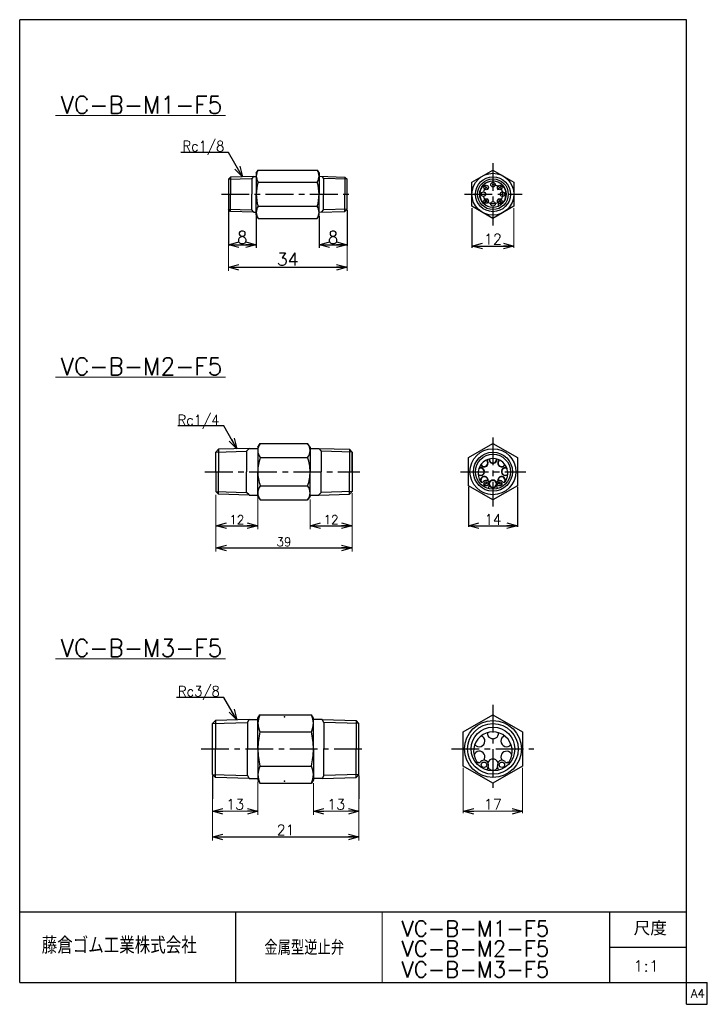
# Model space of a CAD drawing. Header units: millimetres. Extents: x -98 to 99, y -140 to 142.
import ezdxf
from ezdxf.enums import TextEntityAlignment as Align

# ---------------------------------------------------------------- set-up
doc = ezdxf.new("R2010")
doc.units = ezdxf.units.MM
doc.header["$LTSCALE"] = 0.25
doc.header["$PDSIZE"] = 1
doc.linetypes.add('CENTER', pattern=[50.8, 31.75, -6.35, 6.35, -6.35])
doc.layers.add('Layer0014', color=7, linetype='Continuous')
doc.layers.add('Layer0016', color=7, linetype='Continuous')
doc.styles.add('dcStyle0', font='txt.shx', dxfattribs={"bigfont": 'bigfont'})
doc.dimstyles.new('DaDimRotatedStyle', dxfattribs={"dimtxt": 2.5, "dimasz": 3.000002, "dimexe": 1, "dimexo": 1, "dimgap": 0.5, "dimtad": 3, "dimdsep": 46, "dimtxsty": 'dcStyle0', "dimblk1": 'OPEN30', "dimblk2": 'OPEN30', "dimsah": 1, "dimcen": 0.09, "dimclrd": 4, "dimclre": 4, "dimclrt": 4, "dimadec": 0, "dimazin": 2, "dimtfac": 1, "dimtdec": 4, "dimtmove": 0, "dimatfit": 0, "dimfxl": 1, "dimarcsym": 0})

# ---------------------------------------------------------------- blocks, each defined once
blk = doc.blocks.new('_OPEN30')
at = {"color": 0, "linetype": 'ByBlock', "lineweight": -2}
for p, q in [((-1, 0.267949), (0, 0)), ((0, 0), (-1, -0.267949)), ((0, 0), (-1, 0))]:
    blk.add_line(p, q, dxfattribs=at)
blk = doc.blocks.new('*D1')
at = {"color": 4, "linetype": 'Continuous', "lineweight": 13}
for p, q in [((-41.79, 5.4), (-41.79, -4.44)), ((-29.79, 5.48), (-29.79, -4.44))]:
    blk.add_line(p, q, dxfattribs=at)
at = {"color": 4, "linetype": 'Continuous', "lineweight": 25}
blk.add_line((-41.79, -3.44), (-29.79, -3.44), dxfattribs=at)
at = {"color": 4, "xscale": 3.000002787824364, "yscale": 2.999989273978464}
for p, rotation in [((-41.79, -3.44), 180), ((-29.79, -3.44), 360)]:
    blk.add_blockref('_OPEN30', p, dxfattribs=dict(at, rotation=rotation))
at = {"color": 4, "insert": (-35.79, -2.94), "char_height": 2.5, "width": 9.375, "attachment_point": 8, "style": 'dcStyle0'}
blk.add_mtext('\\T1.00;12', dxfattribs=at)
blk = doc.blocks.new('*D2')
at = {"color": 4, "linetype": 'Continuous', "lineweight": 13}
for p, q in [((-2.79, 5.9), (-2.79, -4.44)), ((-14.79, 4.04), (-14.79, -4.44))]:
    blk.add_line(p, q, dxfattribs=at)
at = {"color": 4, "linetype": 'Continuous', "lineweight": 25}
blk.add_line((-14.79, -3.44), (-2.79, -3.44), dxfattribs=at)
at = {"color": 4, "xscale": 3.000002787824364, "yscale": 2.999989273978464}
for p, rotation in [((-14.79, -3.44), 180), ((-2.79, -3.44), 360)]:
    blk.add_blockref('_OPEN30', p, dxfattribs=dict(at, rotation=rotation))
at = {"color": 4, "insert": (-8.79, -2.94), "char_height": 2.5, "width": 9.375, "attachment_point": 8, "style": 'dcStyle0'}
blk.add_mtext('\\T1.00;12', dxfattribs=at)
blk = doc.blocks.new('*D3')
at = {"color": 4, "linetype": 'Continuous', "lineweight": 13}
for p, q in [((-2.79, 5.9), (-2.79, -10.81)), ((-41.79, 5.4), (-41.79, -10.81))]:
    blk.add_line(p, q, dxfattribs=at)
at = {"color": 4, "linetype": 'Continuous', "lineweight": 25}
blk.add_line((-41.79, -9.81), (-2.79, -9.81), dxfattribs=at)
at = {"color": 4, "xscale": 3.000002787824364, "yscale": 2.999989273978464}
for p, rotation in [((-41.79, -9.81), 180), ((-2.79, -9.81), 360)]:
    blk.add_blockref('_OPEN30', p, dxfattribs=dict(at, rotation=rotation))
at = {"color": 4, "insert": (-22.29, -9.31), "char_height": 2.5, "width": 9.375, "attachment_point": 8, "style": 'dcStyle0'}
blk.add_mtext('\\T1.00;39', dxfattribs=at)
blk = doc.blocks.new('*D4')
at = {"color": 4, "linetype": 'Continuous', "lineweight": 25}
for p, q in [((31.58, 87.55), (31.58, 76.16)), ((31.58, 76.66), (43.58, 76.66))]:
    blk.add_line(p, q, dxfattribs=at)
at = {"color": 4, "linetype": 'Continuous', "lineweight": 13}
blk.add_line((43.58, 87.55), (43.58, 76.16), dxfattribs=at)
at = {"color": 4, "xscale": 3.000002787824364, "yscale": 2.999989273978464}
for p, rotation in [((31.58, 76.66), 180), ((43.58, 76.66), 360)]:
    blk.add_blockref('_OPEN30', p, dxfattribs=dict(at, rotation=rotation))
at = {"color": 4, "insert": (37.58, 77.16), "char_height": 3, "width": 9.75, "attachment_point": 8, "style": 'dcStyle0'}
blk.add_mtext('\\T1.00;12', dxfattribs=at)
blk = doc.blocks.new('*D5')
at = {"color": 4, "linetype": 'Continuous', "lineweight": 13}
for p, q in [((-38.22, 86.21), (-38.22, 69.59)), ((-4.22, 86.73), (-4.22, 69.59))]:
    blk.add_line(p, q, dxfattribs=at)
at = {"color": 4, "linetype": 'Continuous', "lineweight": 25}
blk.add_line((-38.22, 70.59), (-4.22, 70.59), dxfattribs=at)
at = {"color": 4, "xscale": 3.000002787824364, "yscale": 2.999989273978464}
for p, rotation in [((-38.22, 70.59), 180), ((-4.22, 70.59), 360)]:
    blk.add_blockref('_OPEN30', p, dxfattribs=dict(at, rotation=rotation))
at = {"color": 4, "insert": (-21.22, 71.09), "char_height": 3.6, "width": 11.7, "attachment_point": 8, "style": 'dcStyle0'}
blk.add_mtext('\\T1.00;34', dxfattribs=at)
blk = doc.blocks.new('*D6')
at = {"color": 4, "linetype": 'Continuous', "lineweight": 13}
for p, q in [((-42.8, -75.65), (-42.8, -93.56)), ((-0.8, -75.14), (-0.8, -93.56))]:
    blk.add_line(p, q, dxfattribs=at)
at = {"color": 4, "linetype": 'Continuous', "lineweight": 25}
blk.add_line((-42.8, -92.56), (-0.8, -92.56), dxfattribs=at)
at = {"color": 4, "xscale": 3.000002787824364, "yscale": 2.999989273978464}
for p, rotation in [((-42.8, -92.56), 180), ((-0.8, -92.56), 360)]:
    blk.add_blockref('_OPEN30', p, dxfattribs=dict(at, rotation=rotation))
at = {"color": 4, "insert": (-21.8, -92.06), "char_height": 3, "width": 9.75, "attachment_point": 8, "style": 'dcStyle0'}
blk.add_mtext('\\T1.00;21', dxfattribs=at)
blk = doc.blocks.new('*D7')
at = {"color": 4, "linetype": 'Continuous', "lineweight": 13}
for p, q in [((29.08, -72.77), (29.08, -85.72)), ((46.08, -72.77), (46.08, -85.72)), ((29.08, -85.22), (46.08, -85.22))]:
    blk.add_line(p, q, dxfattribs=at)
at = {"color": 4, "xscale": 3.000002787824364, "yscale": 2.999989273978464}
for p, rotation in [((29.08, -85.22), 180), ((46.08, -85.22), 360)]:
    blk.add_blockref('_OPEN30', p, dxfattribs=dict(at, rotation=rotation))
at = {"color": 4, "insert": (37.58, -84.72), "char_height": 3, "width": 9.75, "attachment_point": 8, "style": 'dcStyle0'}
blk.add_mtext('\\T1.00;17', dxfattribs=at)
blk = doc.blocks.new('*D8')
at = {"color": 4, "linetype": 'Continuous', "lineweight": 13}
for p, q in [((-0.8, -75.14), (-0.8, -86.22)), ((-13.84, -77.18), (-13.84, -86.22)), ((-13.84, -85.22), (-0.8, -85.22))]:
    blk.add_line(p, q, dxfattribs=at)
at = {"color": 4, "xscale": 3.000002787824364, "yscale": 2.999989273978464}
for p, rotation in [((-13.84, -85.22), 180), ((-0.8, -85.22), 360)]:
    blk.add_blockref('_OPEN30', p, dxfattribs=dict(at, rotation=rotation))
at = {"color": 4, "insert": (-7.32, -84.72), "char_height": 3, "width": 9.75, "attachment_point": 8, "style": 'dcStyle0'}
blk.add_mtext('\\T1.00;13', dxfattribs=at)
blk = doc.blocks.new('*D9')
at = {"color": 4, "linetype": 'Continuous', "lineweight": 13}
for p, q in [((-42.8, -75.65), (-42.8, -86.22)), ((-29.75, -76.68), (-29.75, -86.22)), ((-42.8, -85.22), (-29.75, -85.22))]:
    blk.add_line(p, q, dxfattribs=at)
at = {"color": 4, "xscale": 3.000002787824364, "yscale": 2.999989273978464}
for p, rotation in [((-42.8, -85.22), 180), ((-29.75, -85.22), 360)]:
    blk.add_blockref('_OPEN30', p, dxfattribs=dict(at, rotation=rotation))
at = {"color": 4, "insert": (-36.27, -84.72), "char_height": 3, "width": 9.75, "attachment_point": 8, "style": 'dcStyle0'}
blk.add_mtext('\\T1.00;13', dxfattribs=at)

msp = doc.modelspace()

# ---------------------------------------------------------------- linework, layer by layer
at = {"color": 5, "linetype": 'Continuous', "lineweight": 25}
for p, q in [((93, 141.5), (-98, 141.5)), ((-98, -134.25), (-98, 141.5)), ((93, -140.5), (93, 141.5)), ((-98, -134.25), (99, -134.25)), ((99, -140.5), (99, -134.25)), ((93, -140.5), (99, -140.5))]:
    msp.add_line(p, q, dxfattribs=at)
at = {"color": 4, "linetype": 'Continuous', "lineweight": 25}
for p, q in [((-38.176, 103.485), (-51.826, 103.485)), ((-34.16, 96.528), (-38.176, 103.485)), ((-37.62, 96.42), (-38.22, 95.801)), ((-38.22, 95.821), (-31.498, 96.032)), ((-30.973, 96.629), (-37.62, 96.42)), ((-37.62, 96.42), (-37.62, 91.513)), ((-30.972, 96.575), (-31.498, 96.032)), ((-31.498, 96.032), (-31.498, 91.544)), ((-30.973, 96.629), (-30.222, 96.629)), ((-30.222, 97.514), (-29.688, 98.439)), ((-30.222, 97.514), (-30.222, 91.516)), ((-29.688, 98.439), (-12.754, 98.439)), ((-12.754, 98.439), (-12.22, 97.514)), ((-12.222, 96.652), (-4.82, 96.42)), ((-12.22, 97.514), (-12.22, 91.516)), ((-11.468, 96.575), (-10.941, 96.032)), ((-4.22, 95.821), (-10.941, 96.032)), ((-10.941, 96.032), (-10.941, 91.544)), ((-4.82, 96.42), (-4.22, 95.801)), ((-4.82, 96.42), (-4.82, 91.513)), ((31.584, 94.979), (37.583, 98.442)), ((37.583, 98.442), (43.582, 94.979)), ((-38.22, 95.821), (-38.22, 87.21)), ((-29.688, 94.981), (-12.754, 94.981)), ((-4.222, 87.23), (-4.222, 95.82)), ((31.584, 88.052), (31.584, 94.979)), ((43.582, 94.979), (43.582, 88.052)), ((-37.62, 86.612), (-37.62, 91.519)), ((-31.498, 87), (-31.498, 91.488)), ((-30.222, 85.518), (-30.222, 91.516)), ((-12.22, 85.518), (-12.22, 91.516)), ((-10.941, 87), (-10.941, 91.488)), ((-4.82, 86.612), (-4.82, 91.519)), ((-29.688, 88.051), (-12.754, 88.051)), ((37.583, 84.588), (31.584, 88.052)), ((36.083, 88.024), (36.083, 88.078)), ((43.582, 88.052), (37.583, 84.588)), ((39.083, 88.72), (39.083, 88.078)), ((39.667, 88.72), (39.083, 88.72)), ((39.204, 88.078), (39.083, 88.078)), ((-37.62, 86.612), (-38.22, 87.231)), ((-38.22, 87.211), (-31.498, 87)), ((-38.22, 86.93), (-38.22, 76.748)), ((-30.973, 86.403), (-37.62, 86.612)), ((-30.972, 86.457), (-31.498, 87)), ((-30.973, 86.403), (-30.222, 86.403)), ((-30.222, 85.518), (-29.688, 84.593)), ((-30.222, 85.217), (-30.222, 76.136)), ((-12.754, 84.593), (-12.22, 85.518)), ((-12.222, 86.38), (-4.82, 86.612)), ((-12.219, 85.217), (-12.219, 76.136)), ((-11.468, 86.457), (-10.941, 87)), ((-4.22, 87.211), (-10.941, 87)), ((-4.82, 86.612), (-4.22, 87.231)), ((-4.22, 86.911), (-4.22, 76.748)), ((-29.688, 84.593), (-12.754, 84.593)), ((-38.22, 77.048), (-30.222, 77.048)), ((-12.219, 77.048), (-4.22, 77.048)), ((-39.538, 25.155), (-52.674, 25.155)), ((-35.766, 18.624), (-39.538, 25.155)), ((-29.791, 19.043), (-29.075, 20.133)), ((-29.075, 20.133), (-15.506, 20.133)), ((-14.791, 19.043), (-15.506, 20.133)), ((30.583, 16.085), (37.583, 20.126)), ((37.583, 20.126), (44.583, 16.085)), ((-41.791, 17.684), (-41.041, 18.458)), ((-41.791, 17.684), (-32.987, 17.961)), ((-41.791, 12.043), (-41.791, 17.684)), ((-32.292, 18.733), (-41.041, 18.458)), ((-41.041, 18.458), (-41.041, 12.036)), ((-33.039, 17.959), (-33.039, 12.043)), ((-32.291, 18.68), (-32.987, 17.961)), ((-32.291, 18.733), (-29.791, 18.733)), ((-29.791, 19.043), (-29.791, 12.043)), ((-14.791, 19.043), (-14.791, 12.043)), ((-14.791, 18.733), (-12.291, 18.733)), ((-12.291, 18.68), (-11.594, 17.961)), ((-12.289, 18.733), (-3.54, 18.458)), ((-2.791, 17.684), (-11.594, 17.961)), ((-11.594, 17.961), (-11.594, 12.043)), ((-3.54, 18.458), (-2.791, 17.684)), ((-3.54, 18.458), (-3.54, 12.036)), ((-2.791, 17.684), (-2.791, 6.474)), ((-2.791, 12.043), (-2.791, 17.684)), ((-29.075, 16.083), (-15.506, 16.083)), ((30.583, 8.002), (30.583, 16.085)), ((44.583, 16.085), (44.583, 8.002)), ((-41.791, 12.043), (-41.791, 6.402)), ((-41.041, 5.629), (-41.041, 12.051)), ((-33.039, 6.127), (-33.039, 12.043)), ((-29.791, 5.043), (-29.791, 12.043)), ((-14.791, 5.043), (-14.791, 12.043)), ((-11.594, 6.126), (-11.594, 12.043)), ((-3.54, 5.629), (-3.54, 12.051)), ((-2.791, 12.043), (-2.791, 6.402)), ((34.895, 9.255), (34.798, 9.154)), ((40.272, 9.255), (40.369, 9.154)), ((-41.791, 6.403), (-32.987, 6.126)), ((-41.791, 6.402), (-41.041, 5.629)), ((-32.291, 5.407), (-32.987, 6.126)), ((-29.075, 8.003), (-15.506, 8.003)), ((-12.291, 5.407), (-11.594, 6.126)), ((-2.791, 6.403), (-11.594, 6.126)), ((-3.54, 5.629), (-2.791, 6.402)), ((37.583, 3.96), (30.583, 8.002)), ((30.583, 7.702), (30.583, -3.74)), ((36.289, 7.214), (36.581, 8.302)), ((44.583, 8.002), (37.583, 3.96)), ((38.877, 7.214), (38.586, 8.302)), ((44.583, 7.702), (44.583, -3.74)), ((-32.292, 5.354), (-41.041, 5.629)), ((-32.291, 5.353), (-29.791, 5.353)), ((-29.791, 5.043), (-29.075, 3.953)), ((-29.075, 3.953), (-15.506, 3.953)), ((-14.791, 5.043), (-15.506, 3.953)), ((-14.791, 5.353), (-12.291, 5.353)), ((-12.289, 5.354), (-3.54, 5.629)), ((30.583, -3.44), (44.583, -3.44)), ((-39.466, -52.64), (-53.116, -52.64)), ((-35.786, -59.014), (-39.466, -52.64)), ((-41.948, -59.208), (-42.798, -60.085)), ((-32.245, -58.903), (-41.948, -59.208)), ((-41.948, -59.208), (-41.948, -67.366)), ((-32.748, -59.775), (-32.245, -58.903)), ((-32.245, -58.903), (-29.751, -58.903)), ((-29.751, -58.551), (-29.174, -57.551)), ((-29.751, -67.366), (-29.751, -58.551)), ((-29.174, -57.551), (-14.422, -57.551)), ((-13.844, -58.551), (-14.422, -57.551)), ((-13.844, -67.366), (-13.844, -58.551)), ((-11.351, -58.903), (-13.844, -58.903)), ((-11.351, -58.903), (-1.647, -59.208)), ((-10.848, -59.775), (-11.351, -58.903)), ((-1.647, -59.208), (-0.798, -60.085)), ((-1.647, -59.208), (-1.647, -67.366)), ((29.083, -62.459), (37.583, -57.551)), ((37.583, -57.551), (46.083, -62.459)), ((-42.798, -60.091), (-32.748, -59.775)), ((-42.798, -74.648), (-42.798, -60.085)), ((-32.748, -59.775), (-32.748, -67.366)), ((-0.798, -60.091), (-10.848, -59.775)), ((-10.848, -59.775), (-10.848, -67.366)), ((-0.798, -74.642), (-0.798, -60.091)), ((-29.174, -62.461), (-14.422, -62.461)), ((29.083, -72.274), (29.083, -62.459)), ((46.083, -62.459), (46.083, -72.274)), ((-41.948, -75.524), (-41.948, -67.366)), ((-32.748, -74.958), (-32.748, -67.366)), ((-29.751, -67.366), (-29.751, -76.181)), ((-13.844, -67.366), (-13.844, -76.181)), ((-10.848, -74.958), (-10.848, -67.366)), ((-1.647, -75.524), (-1.647, -67.366)), ((-29.174, -72.271), (-14.422, -72.271)), ((37.583, -77.181), (29.083, -72.274)), ((34.089, -70.991), (33.962, -71.122)), ((35.966, -73.403), (36.28, -72.23)), ((46.083, -72.274), (37.583, -77.181)), ((39.201, -73.403), (38.886, -72.23)), ((41.078, -70.991), (41.204, -71.122)), ((-42.798, -74.642), (-32.748, -74.958)), ((-41.948, -75.524), (-42.798, -74.648)), ((-42.798, -74.942), (-42.798, -81.611)), ((-32.245, -75.829), (-41.948, -75.524)), ((-32.748, -74.958), (-32.245, -75.829)), ((-32.245, -75.829), (-29.751, -75.829)), ((-11.351, -75.829), (-13.844, -75.829)), ((-10.848, -74.958), (-11.351, -75.829)), ((-11.351, -75.829), (-1.647, -75.524)), ((-0.798, -74.642), (-10.848, -74.958)), ((-1.647, -75.524), (-0.798, -74.648)), ((-0.798, -74.942), (-0.798, -81.611)), ((-29.751, -76.181), (-29.174, -77.181)), ((-29.174, -77.181), (-14.422, -77.181)), ((-13.844, -76.181), (-14.422, -77.181)), ((-98, -114.026), (93, -114.026)), ((-36.15, -114.026), (-36.15, -134.25)), ((71.092, -134.25), (71.092, -114.026)), ((71.092, -124.138), (93, -124.138))]:
    msp.add_line(p, q, dxfattribs=at)
at = {"color": 4, "linetype": 'CENTER', "lineweight": 25}
for p, q in [((37.583, 100.401), (37.583, 82.569)), ((36.259, 92.839), (34.856, 94.242)), ((38.874, 92.806), (40.214, 94.146)), ((-40.229, 91.515), (-3.054, 91.515)), ((29.468, 91.515), (45.921, 91.515)), ((34.856, 88.788), (36.254, 90.186)), ((38.945, 90.153), (40.214, 88.884)), ((37.583, 21.883), (37.583, 2.076)), ((-44.92, 12.043), (-0.547, 12.043)), ((28.332, 12.043), (47.015, 12.043)), ((37.583, -54.729), (37.583, -79.809)), ((-46.011, -67.366), (1.226, -67.366)), ((25.681, -67.366), (49.288, -67.366))]:
    msp.add_line(p, q, dxfattribs=at)
at = {"color": 4, "linetype": 'Continuous', "lineweight": 13}
msp.add_line((5.85, -114.026), (5.85, -134.25), dxfattribs=at)
at = {"color": 4, "linetype": 'Continuous', "lineweight": 25}
for centre, radius in [((37.583, 91.515), 6), ((37.583, 91.515), 5), ((37.583, 91.515), 4.4), ((37.583, 91.515), 3.8), ((35.639, 93.46), 0.65), ((37.583, 94.265), 0.65), ((39.528, 93.46), 0.65), ((34.833, 91.515), 0.65), ((40.333, 91.515), 0.65), ((35.639, 89.571), 0.65), ((37.583, 88.765), 0.65), ((39.528, 89.571), 0.65), ((37.583, 12.043), 6.58), ((37.583, 12.043), 5.6), ((37.583, 12.043), 5), ((35.615, 8.561), 0.6), ((39.552, 8.561), 0.6), ((37.583, -67.366), 8.15), ((37.583, -67.366), 7.25), ((37.583, -67.366), 6.25), ((35.024, -71.893), 0.78), ((40.142, -71.893), 0.78)]:
    msp.add_circle(centre, radius, dxfattribs=at)
at = {"color": 4, "linetype": 'CENTER', "lineweight": 25}
msp.add_circle((37.583, 91.515), 2.75, dxfattribs=at)
at = {"color": 4, "linetype": 'Continuous', "lineweight": 25}
for centre, radius, start, end in [((-27.156, 96.71), 3.066, 145.67053, 214.32947), ((-15.286, 96.71), 3.066, 325.67053, 34.32947), ((-18.714, 91.516), 11.508, 162.47627, 180), ((-23.728, 91.516), 11.508, 0, 17.52373), ((37.583, 91.515), 3.75, 319.25012, 246.42182), ((-18.714, 91.516), 11.508, 180, 197.52373), ((-23.728, 91.516), 11.508, 342.47627, 0), ((-27.156, 86.322), 3.066, 145.67053, 214.32947), ((-15.286, 86.322), 3.066, 325.67053, 34.32947), ((39.667, 89.72), 1, 270, 319.25012), ((-26.569, 18.108), 3.222, 141.05913, 218.94087), ((-18.012, 18.108), 3.222, 321.05913, 38.94087), ((-18.033, 12.043), 11.757, 159.90227, 180), ((-26.548, 12.043), 11.757, 0, 20.09773), ((37.583, 11.543), 4.25, 327.0096, 212.9904), ((35.108, 14.518), 1.1, 207.01666, 52.49921), ((35.108, 14.518), 1, 204.1093, 55.40658), ((37.583, 15.543), 1.1, 174.44075, 5.55925), ((37.583, 15.543), 1, 172.36785, 7.63215), ((40.058, 14.518), 1.1, 127.50079, 332.98334), ((40.058, 14.518), 1, 124.59342, 335.8907), ((-18.033, 12.043), 11.757, 180, 200.09773), ((-26.548, 12.043), 11.757, 339.90227, 360), ((34.083, 12.043), 1, 221.68661, 122.05319), ((34.083, 12.043), 1.1, 227.84324, 115.89656), ((41.083, 12.043), 1.1, 64.10344, 312.15676), ((41.083, 12.043), 1, 57.94681, 318.31339), ((35.108, 9.568), 1.1, 350.02903, 203.1755), ((34.438, 9.501), 0.5, 212.9904, 316.04498), ((35.108, 9.568), 1, 352.38019, 212.39765), ((35.615, 8.561), 1, 345, 136.04498), ((35.108, 9.568), 1, 264.64421, 328.74816), ((35.108, 9.568), 1.1, 265.47524, 327.91713), ((37.583, 8.543), 1.1, 19.91797, 160.08203), ((37.583, 8.543), 1, 10.7155, 169.2845), ((39.552, 8.561), 1, 43.95502, 195), ((40.058, 9.568), 1.1, 336.8245, 189.97097), ((40.058, 9.568), 1, 327.60235, 187.61981), ((40.058, 9.568), 1.1, 212.08287, 274.52476), ((40.058, 9.568), 1, 211.25184, 275.35579), ((40.729, 9.501), 0.5, 223.95502, 327.0096), ((-26.569, 5.978), 3.222, 141.05913, 218.94087), ((-18.012, 5.978), 3.222, 321.05913, 38.94087), ((37.583, 8.543), 1.1, 199.56176, 340.43824), ((37.583, 8.543), 1, 189.679, 350.321), ((-24.243, -60.006), 5.508, 153.53209, 206.46791), ((-19.353, -60.006), 5.508, 333.53209, 26.46791), ((-8.627, -67.366), 21.124, 166.57361, 180), ((-34.969, -67.366), 21.124, 0, 13.42639), ((37.583, -68.016), 5.525, 327.0096, 212.9904), ((33.686, -65.116), 1.6, 217.02546, 69.6657), ((37.583, -62.866), 1.6, 174.97627, 5.02373), ((41.48, -65.116), 1.6, 110.3343, 322.97454), ((-8.627, -67.366), 21.124, 180, 193.42639), ((-34.969, -67.366), 21.124, 346.57361, 0), ((33.686, -69.616), 1.6, 323.87324, 161.60676), ((37.583, -71.866), 1.6, 24.45108, 155.54892), ((41.48, -69.616), 1.6, 18.39324, 217.7201), ((-24.243, -74.726), 5.508, 153.53209, 206.46791), ((-19.353, -74.726), 5.508, 333.53209, 26.46791), ((33.686, -69.616), 1.6, 242.37524, 276.31765), ((33.494, -70.671), 0.65, 212.9904, 316.04498), ((35.024, -71.893), 1.3, 345, 136.04498), ((37.583, -71.866), 1.6, 208.28698, 331.71302), ((40.142, -71.893), 1.3, 43.95502, 195), ((41.672, -70.671), 0.65, 223.95502, 327.0096), ((41.48, -69.616), 1.6, 263.68235, 297.62476)]:
    msp.add_arc(centre, radius, start, end, dxfattribs=at)
at = {"color": 4, "linetype": 'Continuous'}
for p in [(-22.097, -58.181), (-22.097, -76.551)]:
    msp.add_point(p, dxfattribs=at)
at = {"layer": 'Layer0016', "color": 4, "linetype": 'Continuous', "lineweight": 13}
for p, q in [((-87.783, 114.04), (-39.028, 114.04)), ((-87.783, 39.122), (-39.028, 39.122)), ((-87.783, -41.54), (-39.028, -41.54))]:
    msp.add_line(p, q, dxfattribs=at)

# ---------------------------------------------------------------- block references
at = {"color": 4, "xscale": 3.000002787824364, "yscale": 2.999989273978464}
for p, rotation in [((-34.16, 96.528), 300.0000000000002), ((-38.22, 77.048), 180), ((-30.222, 77.048), 360), ((-12.219, 77.048), 180), ((-4.22, 77.048), 360), ((-35.766, 18.624), 300.0000000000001), ((30.583, -3.44), 180), ((44.583, -3.44), 360), ((-35.786, -59.014), 299.9999999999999)]:
    msp.add_blockref('_OPEN30', p, dxfattribs=dict(at, rotation=rotation))

# ---------------------------------------------------------------- texts
at = {"color": 4, "style": 'dcStyle0'}
for s, height, width, p, p2 in [('Rc1/8', 3, 0.8, (-51.376, 103.785), (-39.376, 103.785)), ('8', 3.6, 0.8, (-35.661, 77.348), (-32.781, 77.348)), ('8', 3.6, 0.8, (-9.66, 77.348), (-6.78, 77.348)), ('Rc1/4', 3, 0.8, (-52.761, 25.305), (-40.761, 25.305)), ('14', 3, 0.8, (35.183, -3.14), (39.983, -3.14)), ('Rc3/8', 3, 0.8, (-52.666, -52.34), (-40.666, -52.34)), ('尺度', 3.99, 0.995614, (77.896, -120.78), (87.43, -120.78)), ('藤倉ゴム工業株式会社', 4.725, 0.783333, (-91.687, -126.003), (-47.272, -126.003)), ('金属型逆止弁', 4.2, 0.755952, (-27.908, -126.363), (-5.048, -126.363)), ('1:1', 3.15, 0.8, (77.707, -131.099), (85.267, -131.099))]:
    msp.add_text(s, height=height, dxfattribs=dict(at, width=width)).set_placement(p, p2, align=Align.FIT)
at = {"color": 7, "style": 'dcStyle0', "width": 0.8}
msp.add_text('A4', height=2.5, dxfattribs=at).set_placement((94.307, -138.625), (98.307, -138.625), align=Align.FIT)
at = {"layer": 'Layer0014', "color": 4, "style": 'dcStyle0'}
for s, height, width, p, p2 in [('VC-B-M1-F5', 5, 0.82238, (-86.259, 114.62), (-39.959, 114.62)), ('VC-B-M2-F5', 5, 0.82238, (-86.259, 39.701), (-39.959, 39.701)), ('VC-B-M3-F5', 5, 0.82238, (-86.259, -40.96), (-39.959, -40.96)), ('VC-B-M1-F5', 4.5, 0.824561, (11.417, -121.045), (53.717, -121.045)), ('VC-B-M2-F5', 4.5, 0.824561, (11.417, -126.819), (53.717, -126.819)), ('VC-B-M3-F5', 4.5, 0.824561, (11.417, -132.781), (53.717, -132.781))]:
    msp.add_text(s, height=height, dxfattribs=dict(at, width=width)).set_placement(p, p2, align=Align.FIT)

# ---------------------------------------------------------------- dimensions: what is measured, and where the dimension line sits
at = {"linetype": 'Continuous', "lineweight": 13}
for base, p1, p2, override, picture, middle in [((-4.22, 70.59), (-38.22, 87.21), (-4.22, 87.73), {"dimtxt": 3.6, "dimasz": 3.000002, "dimexe": 1, "dimexo": 1, "dimgap": 0.5, "dimtad": 3, "dimtih": 0, "dimtoh": 0, "dimdec": 2, "dimzin": 8, "dimtxsty": 'dcStyle0', "dimblk1": 'OPEN30', "dimblk2": 'OPEN30', "dimsah": 1, "dimclrd": 4, "dimclre": 4, "dimclrt": 4, "dimazin": 2, "dimtofl": 1, "dimatfit": 0, "dimtolj": 0, "dimtzin": 8}, '*D5', (-21.22, 70.59)), ((43.582, 76.662), (31.584, 88.552), (43.582, 88.552), {"dimtxt": 3, "dimasz": 3.000002, "dimexe": 0.5, "dimexo": 1, "dimgap": 0.5, "dimtad": 3, "dimtih": 0, "dimtoh": 0, "dimdec": 2, "dimzin": 8, "dimtxsty": 'dcStyle0', "dimblk1": 'OPEN30', "dimblk2": 'OPEN30', "dimsah": 1, "dimclrd": 4, "dimclre": 4, "dimclrt": 4, "dimazin": 2, "dimtofl": 1, "dimatfit": 0, "dimtolj": 0, "dimtzin": 8}, '*D4', (37.583, 76.662)), ((-2.791, -9.807), (-41.791, 6.402), (-2.791, 6.902), {"dimtxt": 2.5, "dimasz": 3.000002, "dimexe": 1, "dimexo": 1, "dimgap": 0.5, "dimtad": 3, "dimtih": 0, "dimtoh": 0, "dimdec": 2, "dimzin": 8, "dimtxsty": 'dcStyle0', "dimblk1": 'OPEN30', "dimblk2": 'OPEN30', "dimsah": 1, "dimclrd": 4, "dimclre": 4, "dimclrt": 4, "dimazin": 2, "dimtofl": 1, "dimatfit": 0, "dimtolj": 0, "dimtzin": 8}, '*D3', (-22.291, -9.807)), ((-29.791, -3.44), (-41.791, 6.402), (-29.791, 6.478), {"dimtxt": 2.5, "dimasz": 3.000002, "dimexe": 1, "dimexo": 1, "dimgap": 0.5, "dimtad": 3, "dimtih": 0, "dimtoh": 0, "dimdec": 2, "dimzin": 8, "dimtxsty": 'dcStyle0', "dimblk1": 'OPEN30', "dimblk2": 'OPEN30', "dimsah": 1, "dimclrd": 4, "dimclre": 4, "dimclrt": 4, "dimazin": 2, "dimtofl": 1, "dimatfit": 0, "dimtolj": 0, "dimtzin": 8}, '*D1', (-35.791, -3.44)), ((-2.791, -3.44), (-14.791, 5.043), (-2.791, 6.902), {"dimtxt": 2.5, "dimasz": 3.000002, "dimexe": 1, "dimexo": 1, "dimgap": 0.5, "dimtad": 3, "dimtih": 0, "dimtoh": 0, "dimdec": 2, "dimzin": 8, "dimtxsty": 'dcStyle0', "dimblk1": 'OPEN30', "dimblk2": 'OPEN30', "dimsah": 1, "dimclrd": 4, "dimclre": 4, "dimclrt": 4, "dimazin": 2, "dimtofl": 1, "dimatfit": 0, "dimtolj": 0, "dimtzin": 8}, '*D2', (-8.791, -3.44)), ((46.083, -85.218), (29.083, -71.774), (46.083, -71.774), {"dimtxt": 3, "dimasz": 3.000002, "dimexe": 0.5, "dimexo": 1, "dimgap": 0.5, "dimtad": 3, "dimtih": 0, "dimtoh": 0, "dimdec": 2, "dimzin": 8, "dimtxsty": 'dcStyle0', "dimblk1": 'OPEN30', "dimblk2": 'OPEN30', "dimsah": 1, "dimclrd": 4, "dimclre": 4, "dimclrt": 4, "dimazin": 2, "dimtofl": 1, "dimatfit": 0, "dimtolj": 0, "dimtzin": 8}, '*D7', (37.583, -85.218))]:
    dim = msp.add_linear_dim(base=base, p1=p1, p2=p2, dimstyle='DaDimRotatedStyle', override=override, dxfattribs=at)
    dim.commit()
    dim.dimension.update_dxf_attribs({"geometry": picture, "text_midpoint": middle})
for base, p1, p2, text, picture, middle in [((-0.798, -92.564), (-42.798, -74.648), (-0.798, -74.142), '21', '*D6', (-21.798, -92.564)), ((-29.751, -85.218), (-42.798, -74.648), (-29.751, -75.681), '13', '*D9', (-36.275, -85.218)), ((-0.798, -85.218), (-13.844, -76.181), (-0.798, -74.142), '13', '*D8', (-7.321, -85.218))]:
    dim = msp.add_linear_dim(base=base, p1=p1, p2=p2, text=text, dimstyle='DaDimRotatedStyle', override={"dimtxt": 3, "dimasz": 3.000002, "dimexe": 1, "dimexo": 1, "dimgap": 0.5, "dimtad": 3, "dimtih": 0, "dimtoh": 0, "dimdec": 2, "dimzin": 8, "dimtxsty": 'dcStyle0', "dimblk1": 'OPEN30', "dimblk2": 'OPEN30', "dimsah": 1, "dimclrd": 4, "dimclre": 4, "dimclrt": 4, "dimazin": 2, "dimtofl": 1, "dimatfit": 0, "dimtolj": 0, "dimtzin": 8}, dxfattribs=at)
    dim.commit()
    dim.dimension.update_dxf_attribs({"geometry": picture, "text_midpoint": middle})

doc.saveas('drawing.dxf')
